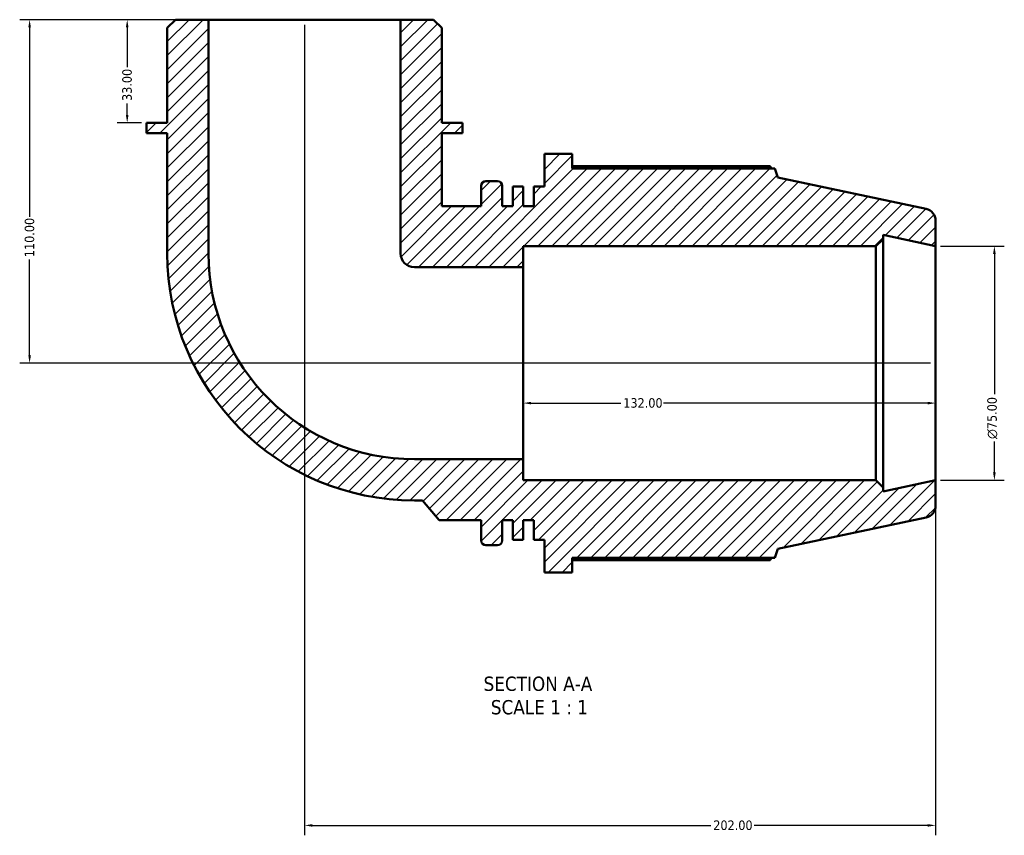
# Model space of a CAD drawing. Header units: millimetres. Extents: x 0 to 954, y -444 to 777.
# Tile 2 of 6: x 307 to 622, y -444 to -182. Entities that reach past the tile are written whole.
import ezdxf

# ---------------------------------------------------------------- set-up
doc = ezdxf.new("R2010")
doc.units = ezdxf.units.MM
for name, color, linetype, lineweight in [('Dimension (ANSI)', 7, 'Continuous', 25), ('Hatch (ANSI)', 7, 'Continuous', 18), ('Symbol (ANSI)', 7, 'Continuous', 25), ('Visible (ANSI)', 7, 'Continuous', 50)]:
    doc.layers.add(name, color=color, linetype=linetype, lineweight=lineweight)
doc.styles.add('Label Text (ANSI)', font='tahoma.ttf')
doc.styles.add('Note Text (ANSI)', font='tahoma.ttf')
doc.dimstyles.new('Default - mm (ANSI)', dxfattribs={"dimtxt": 3.048, "dimasz": 2.5, "dimexe": 3.175, "dimexo": 1.6002, "dimgap": 0.8, "dimtad": 0, "dimtoh": 1, "dimrnd": 1e-08, "dimzin": 4, "dimdsep": 46, "dimtxsty": 'Note Text (ANSI)', "dimcen": 0.09, "dimdle": 10, "dimclrd": 256, "dimclre": 256, "dimclrt": 256, "dimadec": 1, "dimazin": 1, "dimtfac": 1, "dimtofl": 0, "dimtmove": 0, "dimatfit": 3, "dimfxl": 1, "dimtolj": 1, "dimtzin": 4, "dimlwd": -1, "dimlwe": -1, "dimarcsym": 0})

# ---------------------------------------------------------------- blocks, each defined once
blk = doc.blocks.new('*D7')
at = {"layer": 'Defpoints', "color": 0, "transparency": 16777216}
for p in [(599.79, -254.92), (599.79, -329.92), (618.61, -329.92)]:
    blk.add_point(p, dxfattribs=at)
at = {"layer": 'Dimension (ANSI)', "transparency": 16777216}
for p, q in [((601.39, -254.92), (621.78, -254.92)), ((618.61, -257.42), (618.61, -302.35)), ((618.61, -327.42), (618.61, -317.5)), ((601.39, -329.92), (621.78, -329.92))]:
    blk.add_line(p, q, dxfattribs=at)
for points in [[(618.19, -257.42), (619.03, -257.42), (618.61, -254.92)], [(618.19, -327.42), (619.03, -327.42), (618.61, -329.92)]]:
    blk.add_solid(points, dxfattribs=at)
at = {"layer": 'Dimension (ANSI)', "transparency": 16777216, "insert": (616.32, -316.7), "char_height": 3.048, "attachment_point": 1, "rotation": 90, "style": 'Note Text (ANSI)'}
blk.add_mtext('\\A1;\\fAIGDT|b0|i0;\\H3.0480;\\ln\\fTahoma|b0|i0;\\H3.0480;75.00', dxfattribs=at)
blk = doc.blocks.new('*D8')
at = {"layer": 'Defpoints', "color": 0, "transparency": 16777216}
for p in [(467.79, -292.42), (599.79, -292.42), (467.79, -305.2)]:
    blk.add_point(p, dxfattribs=at)
at = {"layer": 'Dimension (ANSI)', "transparency": 16777216}
for p, q in [((470.29, -305.2), (499.02, -305.2)), ((597.29, -305.2), (512.7, -305.2))]:
    blk.add_line(p, q, dxfattribs=at)
for points in [[(470.29, -304.79), (470.29, -305.62), (467.79, -305.2)], [(597.29, -304.79), (597.29, -305.62), (599.79, -305.2)]]:
    blk.add_solid(points, dxfattribs=at)
at = {"layer": 'Dimension (ANSI)', "transparency": 16777216, "insert": (499.82, -303.62), "char_height": 3.048, "attachment_point": 1, "style": 'Note Text (ANSI)'}
blk.add_mtext('\\A1;132.00', dxfattribs=at)
blk = doc.blocks.new('*D9')
at = {"layer": 'Defpoints', "color": 0, "transparency": 16777216}
for p in [(367.03, -182.42), (309.79, -292.42), (599.79, -292.42)]:
    blk.add_point(p, dxfattribs=at)
at = {"layer": 'Dimension (ANSI)', "transparency": 16777216}
for p, q in [((365.43, -182.42), (306.62, -182.42)), ((309.79, -184.92), (309.79, -245.58)), ((309.79, -289.92), (309.79, -259.26)), ((598.19, -292.42), (306.62, -292.42))]:
    blk.add_line(p, q, dxfattribs=at)
for points in [[(309.38, -184.92), (310.21, -184.92), (309.79, -182.42)], [(309.38, -289.92), (310.21, -289.92), (309.79, -292.42)]]:
    blk.add_solid(points, dxfattribs=at)
at = {"layer": 'Dimension (ANSI)', "transparency": 16777216, "insert": (308.21, -258.46), "char_height": 3.048, "attachment_point": 1, "rotation": 90, "style": 'Note Text (ANSI)'}
blk.add_mtext('\\A1;110.00', dxfattribs=at)
blk = doc.blocks.new('*D10')
at = {"layer": 'Defpoints', "color": 0, "transparency": 16777216}
for p in [(367.03, -182.42), (341.03, -215.42), (347.26, -215.42)]:
    blk.add_point(p, dxfattribs=at)
at = {"layer": 'Dimension (ANSI)', "transparency": 16777216}
for p, q in [((365.43, -182.42), (337.85, -182.42)), ((341.03, -184.92), (341.03, -197.6)), ((341.03, -212.92), (341.03, -209.25)), ((345.66, -215.42), (337.85, -215.42))]:
    blk.add_line(p, q, dxfattribs=at)
for points in [[(340.61, -184.92), (341.45, -184.92), (341.03, -182.42)], [(340.61, -212.92), (341.45, -212.92), (341.03, -215.42)]]:
    blk.add_solid(points, dxfattribs=at)
at = {"layer": 'Dimension (ANSI)', "transparency": 16777216, "insert": (339.44, -208.45), "char_height": 3.048, "attachment_point": 1, "rotation": 90, "style": 'Note Text (ANSI)'}
blk.add_mtext('\\A1;33.00', dxfattribs=at)
blk = doc.blocks.new('*D11')
at = {"layer": 'Defpoints', "color": 0, "transparency": 16777216}
for p in [(397.79, -182.42), (599.79, -329.92), (599.79, -440.42)]:
    blk.add_point(p, dxfattribs=at)
at = {"layer": 'Dimension (ANSI)', "transparency": 16777216}
for p, q in [((397.79, -184.02), (397.79, -443.6)), ((599.79, -331.52), (599.79, -443.6)), ((400.29, -440.42), (527.83, -440.42)), ((597.29, -440.42), (541.75, -440.42))]:
    blk.add_line(p, q, dxfattribs=at)
for points in [[(400.29, -440.01), (400.29, -440.84), (397.79, -440.42)], [(597.29, -440.01), (597.29, -440.84), (599.79, -440.42)]]:
    blk.add_solid(points, dxfattribs=at)
at = {"layer": 'Dimension (ANSI)', "transparency": 16777216, "insert": (528.63, -438.84), "char_height": 3.048, "attachment_point": 1, "style": 'Note Text (ANSI)'}
blk.add_mtext('\\A1;202.00', dxfattribs=at)

msp = doc.modelspace()

# ---------------------------------------------------------------- hatches: boundary and pattern name
at = {"layer": 'Hatch (ANSI)'}
h = msp.add_hatch(dxfattribs=at)
h.set_pattern_fill('ANSI31', color=256, scale=25.4, style=0)
h.set_pattern_definition([(45, (0, 0), (-2.245064, 2.245064), [])])
edge = h.paths.add_edge_path()
edge.add_line((441.736, -185.06), (439.099, -182.424))
edge.add_line((439.099, -182.424), (428.553, -182.424))
edge.add_line((428.553, -182.424), (428.553, -257.27))
edge.add_ellipse((432.948, -257.27), major_axis=(-4.394, 0), ratio=1, start_angle=0, end_angle=90)
edge.add_line((432.948, -261.664), (467.794, -261.664))
edge.add_line((467.794, -261.664), (467.794, -254.924))
edge.add_line((467.794, -254.924), (580.711, -254.924))
edge.add_line((580.711, -254.924), (582.961, -252.674))
edge.add_line((582.961, -252.674), (582.961, -251.345))
edge.add_line((582.961, -251.345), (599.794, -254.924))
edge.add_line((599.794, -254.924), (599.794, -246.71))
edge.add_ellipse((596.044, -246.71), major_axis=(3.75, 0), ratio=1, start_angle=0, end_angle=78)
edge.add_line((596.824, -243.042), (549.294, -232.939))
edge.add_line((549.294, -232.939), (548.376, -230.114))
edge.add_line((548.376, -230.114), (483.487, -230.114))
edge.add_line((483.487, -230.114), (483.487, -225.424))
edge.add_line((483.487, -225.424), (474.554, -225.424))
edge.add_line((474.554, -225.424), (474.554, -235.882))
edge.add_line((474.554, -235.882), (471.187, -235.882))
edge.add_line((471.187, -235.882), (471.187, -242.174))
edge.add_line((471.187, -242.174), (467.821, -242.174))
edge.add_line((467.821, -242.174), (467.821, -235.882))
edge.add_line((467.821, -235.882), (464.454, -235.882))
edge.add_line((464.454, -235.882), (464.454, -242.174))
edge.add_line((464.454, -242.174), (461.087, -242.174))
edge.add_line((461.087, -242.174), (461.087, -235.634))
edge.add_ellipse((459.587, -235.634), major_axis=(1.5, 0), ratio=1, start_angle=0, end_angle=90)
edge.add_line((459.587, -234.134), (455.854, -234.134))
edge.add_ellipse((455.854, -235.634), major_axis=(0, 1.5), ratio=1, start_angle=0, end_angle=90)
edge.add_line((454.354, -235.634), (454.354, -242.174))
edge.add_line((454.354, -242.174), (441.736, -242.174))
edge.add_line((441.736, -242.174), (441.736, -218.724))
edge.add_line((441.736, -218.724), (448.327, -218.724))
edge.add_line((448.327, -218.724), (448.327, -215.424))
edge.add_line((448.327, -215.424), (441.736, -215.424))
edge.add_line((441.736, -215.424), (441.736, -185.06))
edge = h.paths.add_edge_path()
edge.add_line((356.489, -182.424), (353.852, -185.06))
edge.add_line((353.852, -185.06), (353.852, -215.424))
edge.add_line((353.852, -215.424), (347.261, -215.424))
edge.add_line((347.261, -215.424), (347.261, -218.724))
edge.add_line((347.261, -218.724), (353.852, -218.724))
edge.add_line((353.852, -218.724), (353.852, -257.27))
edge.add_ellipse((432.948, -257.27), major_axis=(-79.096, 0), ratio=1, start_angle=0, end_angle=90)
edge.add_line((432.948, -336.366), (435.594, -336.366))
edge.add_line((435.594, -336.366), (440.887, -342.674))
edge.add_line((440.887, -342.674), (454.354, -342.674))
edge.add_line((454.354, -342.674), (454.354, -349.214))
edge.add_ellipse((455.854, -349.214), major_axis=(-1.5, 0), ratio=1, start_angle=0, end_angle=90)
edge.add_line((455.854, -350.714), (459.587, -350.714))
edge.add_ellipse((459.587, -349.214), major_axis=(0, -1.5), ratio=1, start_angle=0, end_angle=90)
edge.add_line((461.087, -349.214), (461.087, -342.674))
edge.add_line((461.087, -342.674), (464.454, -342.674))
edge.add_line((464.454, -342.674), (464.454, -348.965))
edge.add_line((464.454, -348.965), (467.821, -348.965))
edge.add_line((467.821, -348.965), (467.821, -342.674))
edge.add_line((467.821, -342.674), (471.187, -342.674))
edge.add_line((471.187, -342.674), (471.187, -348.965))
edge.add_line((471.187, -348.965), (474.554, -348.965))
edge.add_line((474.554, -348.965), (474.554, -359.424))
edge.add_line((474.554, -359.424), (483.487, -359.424))
edge.add_line((483.487, -359.424), (483.487, -354.734))
edge.add_line((483.487, -354.734), (548.376, -354.734))
edge.add_line((548.376, -354.734), (549.294, -351.908))
edge.add_line((549.294, -351.908), (596.824, -341.805))
edge.add_ellipse((596.044, -338.137), major_axis=(0.78, -3.668), ratio=1, start_angle=0, end_angle=78)
edge.add_line((599.794, -338.137), (599.794, -329.924))
edge.add_line((599.794, -329.924), (582.961, -333.502))
edge.add_line((582.961, -333.502), (582.961, -332.174))
edge.add_line((582.961, -332.174), (580.711, -329.924))
edge.add_line((580.711, -329.924), (467.794, -329.924))
edge.add_line((467.794, -329.924), (467.794, -323.183))
edge.add_line((467.794, -323.183), (432.948, -323.183))
edge.add_ellipse((432.948, -257.27), major_axis=(0, -65.913), ratio=1, start_angle=270, end_angle=360, ccw=False)
edge.add_line((367.035, -257.27), (367.035, -182.424))
edge.add_line((367.035, -182.424), (356.489, -182.424))

# ---------------------------------------------------------------- linework, layer by layer
at = {"layer": 'Visible (ANSI)'}
for p, q in [((356.489, -182.424), (353.852, -185.06)), ((367.035, -182.424), (356.489, -182.424)), ((367.035, -257.27), (367.035, -182.424)), ((428.553, -182.424), (367.035, -182.424)), ((439.099, -182.424), (428.553, -182.424)), ((428.553, -182.424), (428.553, -257.27)), ((441.736, -185.06), (439.099, -182.424)), ((353.852, -185.06), (353.852, -215.424)), ((441.736, -215.424), (441.736, -185.06)), ((353.852, -215.424), (347.261, -215.424)), ((347.261, -215.424), (347.261, -218.724)), ((448.327, -215.424), (441.736, -215.424)), ((448.327, -218.724), (448.327, -215.424)), ((347.261, -218.724), (353.852, -218.724)), ((353.852, -218.724), (353.852, -257.27)), ((441.736, -242.174), (441.736, -218.724)), ((441.736, -218.724), (448.327, -218.724)), ((483.487, -225.424), (474.554, -225.424)), ((474.554, -225.424), (474.554, -235.882)), ((483.487, -230.114), (483.487, -225.424)), ((546.852, -229.381), (483.487, -229.381)), ((548.376, -230.114), (483.487, -230.114)), ((549.294, -232.939), (548.376, -230.114)), ((596.824, -243.042), (549.294, -232.939)), ((454.354, -235.634), (454.354, -242.174)), ((459.587, -234.134), (455.854, -234.134)), ((461.087, -242.174), (461.087, -235.634)), ((467.821, -235.882), (464.454, -235.882)), ((464.454, -235.882), (464.454, -242.174)), ((467.821, -242.174), (467.821, -235.882)), ((474.554, -235.882), (471.187, -235.882)), ((471.187, -235.882), (471.187, -242.174)), ((454.354, -242.174), (441.736, -242.174)), ((464.454, -242.174), (461.087, -242.174)), ((471.187, -242.174), (467.821, -242.174)), ((599.794, -254.924), (599.794, -246.71)), ((582.961, -252.674), (582.961, -251.345)), ((582.961, -251.345), (599.794, -254.924)), ((467.794, -261.664), (467.794, -254.924)), ((467.794, -254.924), (580.711, -254.924)), ((580.711, -254.924), (582.961, -252.674)), ((580.711, -254.924), (580.711, -329.924)), ((582.961, -332.174), (582.961, -252.674)), ((599.794, -329.924), (599.794, -254.924)), ((432.948, -261.664), (467.794, -261.664)), ((467.794, -323.183), (467.794, -261.664)), ((467.794, -323.183), (432.948, -323.183)), ((467.794, -329.924), (467.794, -323.183)), ((580.711, -329.924), (467.794, -329.924)), ((582.961, -332.174), (580.711, -329.924)), ((599.794, -329.924), (582.961, -333.502)), ((599.794, -338.137), (599.794, -329.924)), ((582.961, -333.502), (582.961, -332.174)), ((432.948, -336.366), (435.594, -336.366)), ((435.594, -336.366), (440.887, -342.674)), ((440.887, -342.674), (454.354, -342.674)), ((454.354, -342.674), (454.354, -349.214)), ((461.087, -349.214), (461.087, -342.674)), ((461.087, -342.674), (464.454, -342.674)), ((464.454, -342.674), (464.454, -348.965)), ((467.821, -348.965), (467.821, -342.674)), ((467.821, -342.674), (471.187, -342.674)), ((471.187, -342.674), (471.187, -348.965)), ((549.294, -351.908), (596.824, -341.805)), ((464.454, -348.965), (467.821, -348.965)), ((471.187, -348.965), (474.554, -348.965)), ((474.554, -348.965), (474.554, -359.424)), ((455.854, -350.714), (459.587, -350.714)), ((548.376, -354.734), (549.294, -351.908)), ((483.487, -359.424), (483.487, -354.734)), ((483.487, -354.734), (548.376, -354.734)), ((483.487, -355.466), (546.852, -355.466)), ((474.554, -359.424), (483.487, -359.424))]:
    msp.add_line(p, q, dxfattribs=at)
for centre, radius, start, end in [((455.854, -235.634), 1.5, 90, 180), ((459.587, -235.634), 1.5, 0, 90), ((596.044, -246.71), 3.75, 0, 78), ((432.948, -257.27), 79.096, 180, 270), ((432.948, -257.27), 65.913, 180, 270), ((432.948, -257.27), 4.394, 180, 270), ((596.044, -338.137), 3.75, 282, 0), ((455.854, -349.214), 1.5, 180, 270), ((459.587, -349.214), 1.5, 270, 0)]:
    msp.add_arc(centre, radius, start, end, dxfattribs=at)
for points, weights in [([(547.231, -230.114), (547.045, -229.751), (546.852, -229.381)], [1.00091126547, 1.00052964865, 1]), ([(546.852, -355.466), (547.045, -355.096), (547.231, -354.734)], [1, 1.00052964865, 1.00091126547])]:
    msp.add_rational_spline(points, weights, degree=2, dxfattribs=at)

# ---------------------------------------------------------------- texts
at = {"layer": 'Symbol (ANSI)', "char_height": 4.572, "attachment_point": 7, "style": 'Label Text (ANSI)'}
for s, insert in [('SECTION A-A', (455.103, -397.438)), ('SCALE 1 : 1', (457.422, -404.951))]:
    msp.add_mtext(s, dxfattribs=dict(at, insert=insert))

# ---------------------------------------------------------------- dimensions: what is measured, and where the dimension line sits
at = {"layer": 'Dimension (ANSI)'}
for base, p1, p2, angle, override, picture, middle in [((309.794, -292.424), (367.035, -182.424), (599.794, -292.424), 90, {"dimtoh": 0, "dimdec": 2, "dimtp": 0, "dimtm": 0, "dimtdec": 2, "dimatfit": 1}, '*D9', (309.794, -252.424)), ((341.029, -215.424), (367.035, -182.424), (347.261, -215.424), 270, {"dimtoh": 0, "dimdec": 2, "dimtp": 0, "dimtm": 0, "dimtdec": 2, "dimatfit": 1}, '*D10', (341.029, -203.424)), ((599.794, -440.424), (397.794, -182.424), (599.794, -329.924), 180, {"dimtoh": 0, "dimdec": 2, "dimtp": 0, "dimtm": 0, "dimtdec": 2, "dimatfit": 1}, '*D11', (534.794, -440.424)), ((467.794, -305.205), (599.794, -292.424), (467.794, -292.424), 180, {"dimtoh": 0, "dimdec": 2, "dimse1": 1, "dimse2": 1, "dimtp": 0, "dimtm": 0, "dimtdec": 2, "dimatfit": 1}, '*D8', (505.863, -305.205))]:
    dim = msp.add_linear_dim(base=base, p1=p1, p2=p2, angle=angle, dimstyle='Default - mm (ANSI)', override=override, dxfattribs=at)
    dim.commit()
    dim.dimension.update_dxf_attribs({"geometry": picture, "text_midpoint": middle, "dimtype": 160})
dim = msp.add_linear_dim(base=(618.609, -329.924), p1=(599.794, -254.924), p2=(599.794, -329.924), angle=90, text='\\fAIGDT|b0|i0;\\H3.0480;\\ln\\fTahoma|b0|i0;\\H3.0480;<>', dimstyle='Default - mm (ANSI)', override={"dimtoh": 0, "dimdec": 2, "dimtp": 0, "dimtm": 0, "dimtdec": 2, "dimatfit": 1}, dxfattribs=at)
dim.commit()
dim.dimension.update_dxf_attribs({"geometry": '*D7', "text_midpoint": (618.609, -309.924), "dimtype": 160})

doc.saveas('drawing.dxf')
